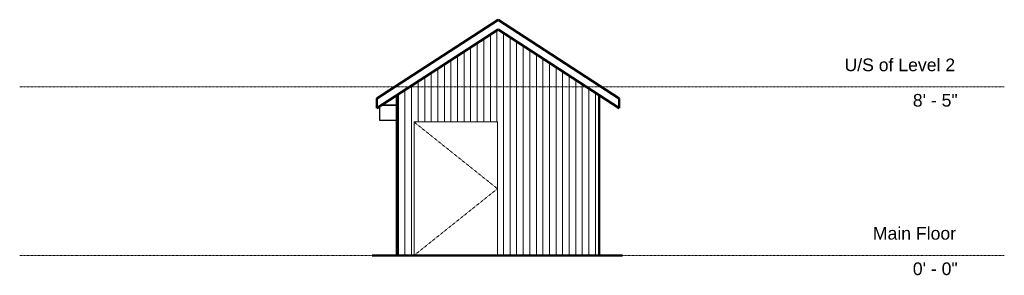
# Model space of a CAD drawing. Header units: inches. Extents: x -1704 to -1114, y -12 to 141.
import ezdxf

# ---------------------------------------------------------------- set-up
doc = ezdxf.new("R2010")
doc.units = ezdxf.units.IN
doc.header["$MEASUREMENT"] = 0
doc.linetypes.add('Center 1_4_', pattern=[0.53125, 0.25, -0.09375, 0.09375, -0.09375])
doc.linetypes.add('Dash', pattern=[0.23622, 0.11811, -0.11811])
for name, color, linetype, lineweight in [('A-DETL', 90, 'Continuous', 9), ('A-DOOR', 31, 'Continuous', 9), ('A-FLOR-LEVL', 51, 'Continuous', 9), ('A-ROOF', 132, 'Continuous', 9), ('A-WALL', 90, 'Continuous', 9), ('A-WALL-PATT', 111, 'Continuous', 9)]:
    doc.layers.add(name, color=color, linetype=linetype, lineweight=lineweight)
doc.styles.add('Arial', font='arial.ttf', dxfattribs={"height": 7.559055})
pattern_1 = [(90, (-1358.994, 0), (-3.937, 2e-16), [])]

# ---------------------------------------------------------------- blocks, each defined once
blk = doc.blocks.new('Planitar - Single Door_Flush Panel - 4_-2_ x 6_-8_-4186282-Right-Barn')
at = {"layer": 'A-DOOR', "linetype": 'Dash'}
for p, q in [((-1467.74, 80), (-1417.74, 40)), ((-1417.74, 40), (-1467.74, 0))]:
    blk.add_line(p, q, dxfattribs=at)

msp = doc.modelspace()

# ---------------------------------------------------------------- hatches: boundary and pattern name
at = {"layer": 'A-WALL-PATT'}
h = msp.add_hatch(dxfattribs=at)
h.set_pattern_fill('FP_1', color=256, style=0, pattern_type=2)
h.set_pattern_definition(pattern_1)
h.paths.add_polyline_path([(-1475.74, 0), (-1467.74, 0), (-1467.74, 80), (-1417.74, 80), (-1417.74, 0), (-1361.24, 0), (-1361.24, 98.92), (-1417.37, 135.37), (-1477.99, 96), (-1477.99, 0)], flags=0)
h = msp.add_hatch(dxfattribs=at)
h.set_pattern_fill('FP_1', color=256, style=0, pattern_type=2)
h.set_pattern_definition(pattern_1)
h.paths.add_polyline_path([(-1361.24, 0), (-1356.74, 0), (-1356.74, 96), (-1361.24, 98.92)], flags=0)

# ---------------------------------------------------------------- linework, layer by layer
at = {"layer": 'A-DETL', "lineweight": 50}
for p, q in [((-1417.37, 141.33), (-1489.99, 94.17)), ((-1344.74, 94.17), (-1417.37, 141.33)), ((-1489.99, 88.21), (-1417.37, 135.37)), ((-1417.37, 135.37), (-1344.74, 88.21)), ((-1477.99, 96), (-1477.99, 0)), ((-1356.74, 96), (-1356.74, 0)), ((-1489.99, 94.17), (-1489.99, 88.21)), ((-1344.74, 88.21), (-1344.74, 94.17)), ((-1492.74, 0), (-1342.74, 0))]:
    msp.add_line(p, q, dxfattribs=at)
at = {"layer": 'A-DETL', "lineweight": 35}
for p, q in [((-1477.99, 95.26), (-1479.14, 95.26)), ((-1477.99, 90), (-1487.23, 90))]:
    msp.add_line(p, q, dxfattribs=at)
at = {"layer": 'A-DETL', "lineweight": 25}
for p, q in [((-1488.37, 89.26), (-1488.37, 81.04)), ((-1488.37, 81.04), (-1477.99, 81.04))]:
    msp.add_line(p, q, dxfattribs=at)
at = {"layer": 'A-FLOR-LEVL', "linetype": 'Center 1_4_'}
for p, q in [((-1704.11, 101), (-1113.92, 101)), ((-1704.11, 0), (-1113.92, 0))]:
    msp.add_line(p, q, dxfattribs=at)
at = {"layer": 'A-ROOF'}
for p, q in [((-1489.99, 94.17), (-1417.37, 141.33)), ((-1417.37, 141.33), (-1344.74, 94.17)), ((-1417.37, 135.37), (-1489.99, 88.21)), ((-1344.74, 88.21), (-1417.37, 135.37)), ((-1479.14, 95.26), (-1477.99, 95.26)), ((-1489.99, 88.21), (-1489.99, 94.17)), ((-1488.37, 81.04), (-1488.37, 89.26)), ((-1487.23, 90), (-1477.99, 90)), ((-1344.74, 94.17), (-1344.74, 88.21)), ((-1488.37, 81.04), (-1477.99, 81.04))]:
    msp.add_line(p, q, dxfattribs=at)
at = {"layer": 'A-WALL'}
for p, q in [((-1477.99, 96), (-1477.99, 0)), ((-1356.74, 96), (-1356.74, 0)), ((-1467.74, 0), (-1467.74, 80)), ((-1467.74, 80), (-1417.74, 80)), ((-1417.74, 80), (-1417.74, 0)), ((-1477.99, 0), (-1475.74, 0)), ((-1356.74, 0), (-1358.74, 0))]:
    msp.add_line(p, q, dxfattribs=at)

# ---------------------------------------------------------------- block references
at = {"layer": 'A-DOOR'}
msp.add_blockref('Planitar - Single Door_Flush Panel - 4_-2_ x 6_-8_-4186282-Right-Barn', (0, 0), dxfattribs=at)

# ---------------------------------------------------------------- texts
at = {"layer": 'A-FLOR-LEVL', "attachment_point": 1, "style": 'Arial'}
for s, insert, char_height, width in [('U/S of Level 2', (-1209.71, 118.03), 7.5591, 80.598), ('8\' - 5"', (-1168.76, 96.79), 7.559, 32.724), ('Main Floor', (-1192.71, 17.03), 7.559, 59.994), ('0\' - 0"', (-1168.76, -4.21), 7.559, 32.724)]:
    msp.add_mtext(s, dxfattribs=dict(at, insert=insert, char_height=char_height, width=width))

doc.saveas('drawing.dxf')
